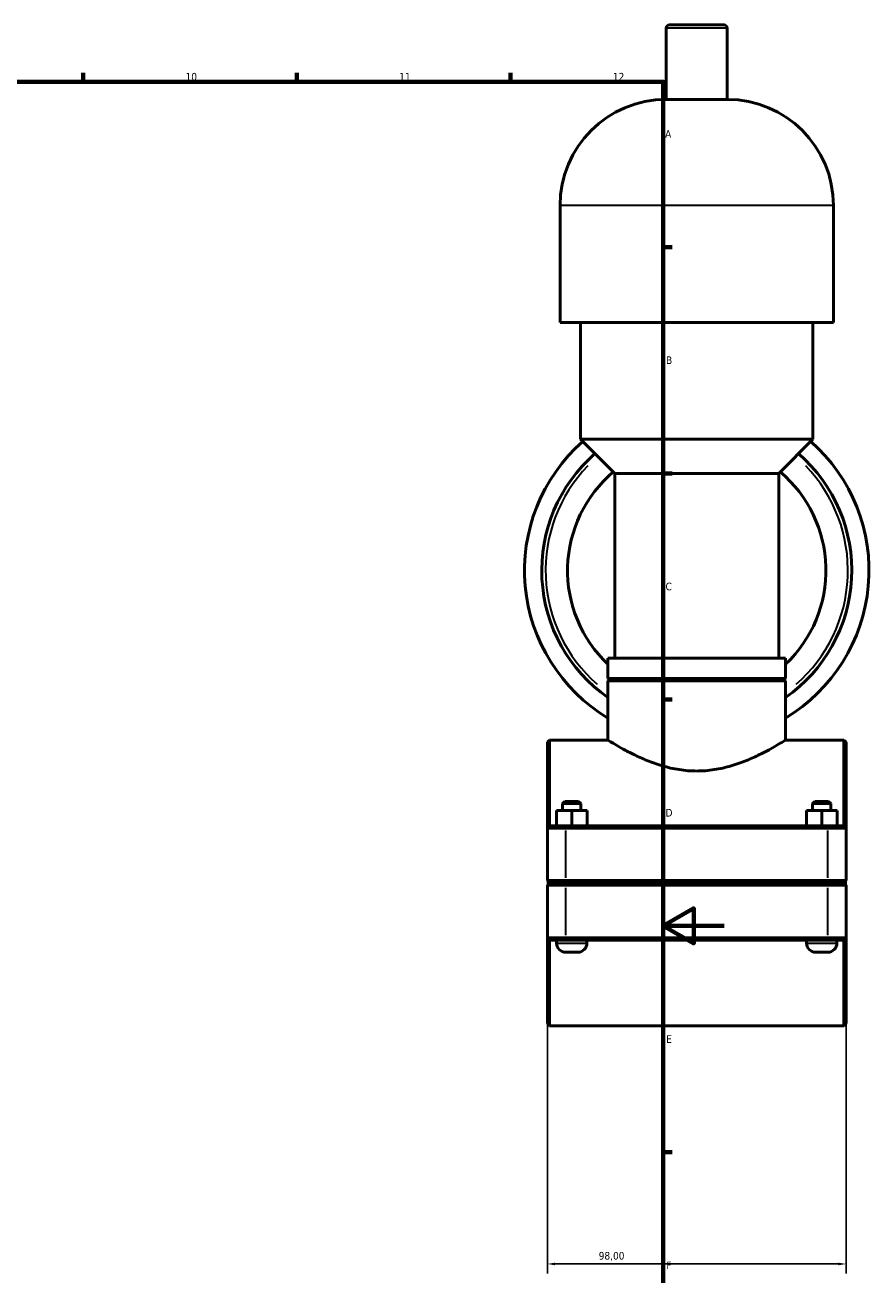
# Model space of a CAD drawing. Header units: millimetres. Extents: x 0 to 1053, y -24 to 1487.
# Tile 5 of 8: x 612 to 888, y 182 to 593. Entities that reach past the tile are written whole.
import ezdxf

# ---------------------------------------------------------------- set-up
doc = ezdxf.new("R2010")
doc.units = ezdxf.units.MM
for name, color, linetype, lineweight in [('Border (ISO)', 7, 'Continuous', 70), ('Dimension (ISO)', 7, 'Continuous', 25), ('Visible (ISO)', 7, 'Continuous', 50), ('Visible Narrow (ISO)', 7, 'Continuous', 35)]:
    doc.layers.add(name, color=color, linetype=linetype, lineweight=lineweight)
doc.styles.add('Note Text (ISO)', font='tahoma.ttf')
doc.dimstyles.new('Default (ISO)', dxfattribs={"dimtxt": 2.5, "dimasz": 2.5, "dimexe": 3.175, "dimexo": 0, "dimgap": 0.762, "dimtad": 1, "dimrnd": 1e-08, "dimzin": 0, "dimtxsty": 'Note Text (ISO)', "dimcen": 0.09, "dimdle": 10, "dimclrd": 256, "dimclre": 256, "dimclrt": 256, "dimazin": 0, "dimtfac": 1.40208, "dimtmove": 0, "dimatfit": 3, "dimfxl": 1, "dimtolj": 1, "dimtzin": 0, "dimlwd": -1, "dimlwe": -1, "dimarcsym": 0})

# ---------------------------------------------------------------- blocks, each defined once
blk = doc.blocks.new('Borders Default Border')
at = {"layer": 'Border (ISO)'}
for p, q in [((630.75, 574), (630.75, 576.9)), ((700.83, 574), (700.83, 576.9)), ((770.92, 574), (770.92, 576.9)), ((821, 519.75), (823.9, 519.75)), ((821, 445.5), (823.9, 445.5)), ((821, 371.25), (823.9, 371.25)), ((821, 222.75), (823.9, 222.75))]:
    blk.add_line(p, q, dxfattribs=at)
at = {"layer": 'Border (ISO)', "flags": 128}
for points in [[(20, 20), (20, 574), (821, 574), (821, 20), (20, 20)], [(841, 297), (821, 297), (831, 302.77), (831, 291.23), (821, 297)]]:
    blk.add_lwpolyline(points, dxfattribs=at)
at = {"layer": 'Border (ISO)', "color": 232, "true_color": 0xca0064, "char_height": 2.5, "attachment_point": 7, "style": 'Note Text (ISO)'}
for s, insert in [('10', (664.29, 574.35)), ('11', (734.37, 574.4)), ('12', (804.46, 574.4)), ('A', (821.59, 555.62)), ('B', (821.89, 481.38)), ('C', (821.73, 407.08)), ('D', (821.73, 332.88)), ('E', (821.94, 258.63)), ('F', (822, 184.38))]:
    blk.add_mtext(s, dxfattribs=dict(at, insert=insert))
blk = doc.blocks.new('*D14')
at = {"layer": 'Defpoints', "color": 0, "transparency": 16777216}
for p in [(782.96, 311.91), (880.96, 311.91), (782.96, 186.07)]:
    blk.add_point(p, dxfattribs=at)
at = {"layer": 'Dimension (ISO)', "transparency": 16777216}
for p, q in [((782.96, 311.91), (782.96, 182.89)), ((880.96, 311.91), (880.96, 182.89)), ((878.46, 186.07), (785.46, 186.07))]:
    blk.add_line(p, q, dxfattribs=at)
for points in [[(785.46, 186.49), (785.46, 185.65), (782.96, 186.07)], [(878.46, 186.49), (878.46, 185.65), (880.96, 186.07)]]:
    blk.add_solid(points, dxfattribs=at)
at = {"layer": 'Dimension (ISO)', "color": 232, "true_color": 0xca0064, "transparency": 16777216, "insert": (799.81, 190.01), "char_height": 2.5, "attachment_point": 1, "style": 'Note Text (ISO)'}
blk.add_mtext('\\A1;98,00', dxfattribs=at)

msp = doc.modelspace()

# ---------------------------------------------------------------- linework, layer by layer
at = {"layer": 'Visible (ISO)'}
for p, q in [((821.976, 568.215), (821.976, 591.615)), ((822.976, 592.615), (840.952, 592.615)), ((841.952, 568.215), (841.952, 591.615)), ((841.952, 568.215), (821.976, 568.215)), ((787.119, 495.015), (787.119, 533.358)), ((876.809, 495.015), (876.809, 533.358)), ((876.809, 495.015), (787.119, 495.015)), ((793.845, 456.672), (793.845, 495.015)), ((870.082, 456.672), (870.082, 495.015)), ((870.082, 456.672), (793.845, 456.672)), ((805.057, 445.461), (793.845, 456.672)), ((858.871, 445.461), (870.082, 456.672)), ((858.871, 445.461), (805.057, 445.461)), ((805.057, 384.882), (805.057, 445.461)), ((858.871, 384.882), (858.871, 445.461)), ((861.113, 384.882), (802.814, 384.882)), ((802.814, 378.215), (802.814, 384.882)), ((861.113, 378.215), (861.113, 384.882)), ((861.113, 378.215), (802.814, 378.215)), ((803.564, 378.115), (802.814, 377.365)), ((802.814, 357.99), (802.814, 377.365)), ((861.113, 377.365), (802.814, 377.365)), ((803.564, 378.115), (860.363, 378.115)), ((809.541, 378.115), (809.541, 378.215)), ((854.386, 378.115), (854.386, 378.215)), ((860.363, 378.115), (861.113, 377.365)), ((861.113, 357.99), (861.113, 377.365)), ((782.964, 357.24), (783.714, 357.99)), ((782.964, 329.115), (782.964, 357.24)), ((783.714, 357.99), (783.714, 329.865)), ((783.714, 357.99), (802.814, 357.99)), ((861.113, 357.99), (880.214, 357.99)), ((880.214, 329.865), (880.214, 357.99)), ((880.964, 357.24), (880.214, 357.99)), ((880.964, 357.24), (880.964, 329.115)), ((788.714, 337.865), (787.964, 337.115)), ((793.964, 337.115), (787.964, 337.115)), ((787.964, 334.865), (787.964, 337.115)), ((788.714, 337.865), (793.214, 337.865)), ((793.214, 337.865), (793.964, 337.115)), ((793.964, 334.865), (793.964, 337.115)), ((870.714, 337.865), (869.964, 337.115)), ((875.964, 337.115), (869.964, 337.115)), ((869.964, 334.865), (869.964, 337.115)), ((870.714, 337.865), (875.214, 337.865)), ((875.214, 337.865), (875.964, 337.115)), ((875.964, 334.865), (875.964, 337.115)), ((785.948, 334.865), (785.979, 334.865)), ((785.948, 329.865), (785.948, 334.865)), ((785.979, 334.865), (790.995, 334.865)), ((785.979, 329.865), (785.979, 334.865)), ((790.995, 334.865), (795.979, 334.865)), ((790.995, 329.865), (790.995, 334.865)), ((795.979, 329.865), (795.979, 334.865)), ((867.948, 334.865), (867.979, 334.865)), ((867.948, 329.865), (867.948, 334.865)), ((867.979, 334.865), (872.995, 334.865)), ((867.979, 329.865), (867.979, 334.865)), ((872.995, 334.865), (877.979, 334.865)), ((872.995, 329.865), (872.995, 334.865)), ((877.979, 329.865), (877.979, 334.865)), ((783.714, 329.865), (782.964, 329.115)), ((789.064, 329.115), (782.964, 329.115)), ((782.964, 329.115), (782.964, 311.915)), ((783.714, 329.865), (789.064, 329.865)), ((874.864, 329.865), (789.064, 329.865)), ((789.064, 329.115), (874.864, 329.115)), ((874.864, 329.865), (880.214, 329.865)), ((880.964, 329.115), (874.864, 329.115)), ((880.214, 329.865), (880.964, 329.115)), ((880.964, 311.915), (880.964, 329.115)), ((783.714, 311.165), (782.964, 311.915)), ((782.964, 311.915), (789.064, 311.915)), ((874.864, 311.915), (789.064, 311.915)), ((874.864, 311.915), (880.964, 311.915)), ((880.214, 311.165), (880.964, 311.915)), ((783.714, 311.065), (782.964, 310.315)), ((789.064, 310.315), (782.964, 310.315)), ((782.964, 310.315), (782.964, 293.115)), ((789.064, 311.165), (783.714, 311.165)), ((783.714, 311.065), (789.064, 311.065)), ((785.964, 311.065), (785.964, 311.165)), ((789.064, 311.165), (874.864, 311.165)), ((874.864, 311.065), (789.064, 311.065)), ((789.064, 310.315), (874.864, 310.315)), ((795.964, 311.065), (795.964, 311.165)), ((867.964, 311.065), (867.964, 311.165)), ((880.214, 311.165), (874.864, 311.165)), ((874.864, 311.065), (880.214, 311.065)), ((880.964, 310.315), (874.864, 310.315)), ((877.964, 311.065), (877.964, 311.165)), ((880.214, 311.065), (880.964, 310.315)), ((880.964, 293.115), (880.964, 310.315)), ((782.964, 264.99), (782.964, 293.115)), ((782.964, 293.115), (789.064, 293.115)), ((783.714, 292.365), (782.964, 293.115)), ((783.714, 292.365), (783.714, 264.24)), ((789.064, 292.365), (783.714, 292.365)), ((785.964, 291.365), (785.964, 292.365)), ((874.864, 293.115), (789.064, 293.115)), ((789.064, 292.365), (874.864, 292.365)), ((795.964, 291.365), (795.964, 292.365)), ((867.964, 291.365), (867.964, 292.365)), ((874.864, 293.115), (880.964, 293.115)), ((880.214, 292.365), (874.864, 292.365)), ((877.964, 291.365), (877.964, 292.365)), ((880.214, 292.365), (880.964, 293.115)), ((880.214, 264.24), (880.214, 292.365)), ((880.964, 293.115), (880.964, 264.99)), ((792.964, 288.365), (788.964, 288.365)), ((874.964, 288.365), (870.964, 288.365)), ((782.964, 264.99), (783.714, 264.24)), ((783.714, 264.24), (880.214, 264.24)), ((880.964, 264.99), (880.214, 264.24))]:
    msp.add_line(p, q, dxfattribs=at)
for centre, radius, start, end in [((822.976, 591.615), 1, 90, 180), ((840.952, 591.615), 1, 0, 90), ((821.976, 533.358), 34.857, 90, 180), ((841.952, 533.358), 34.857, 0, 90), ((831.964, 413.615), 56.5, 131.45623, 238.9413), ((831.964, 413.615), 56.5, 301.0587, 48.54377), ((831.964, 413.615), 50.85, 131.06189, 235.02353), ((831.964, 413.615), 50.85, 304.97647, 48.93811), ((831.964, 413.615), 42.375, 130.27262, 226.53685), ((831.964, 413.615), 42.375, 313.46315, 49.72738), ((831.964, 413.615), 42.375, 236.65733, 236.90413), ((831.964, 413.615), 42.375, 303.09587, 303.34267), ((788.964, 291.365), 3, 180, 270), ((792.964, 291.365), 3, 270, 0), ((870.964, 291.365), 3, 180, 270), ((874.964, 291.365), 3, 270, 0)]:
    msp.add_arc(centre, radius, start, end, dxfattribs=at)
for points, knots in [([(802.814, 357.99), (802.814, 357.99), (803.001, 357.873), (803.765, 357.404), (804.343, 357.051), (805.849, 356.162), (806.777, 355.625), (808.899, 354.46), (810.092, 353.832), (812.622, 352.593), (814.055, 351.935), (817.183, 350.663), (818.877, 350.05), (822.441, 349.001), (824.314, 348.566), (828.125, 347.977), (830.063, 347.824), (831.964, 347.824)], [13.6327144, 13.6327144, 13.6327144, 13.6327144, 14.1985475, 14.1985475, 14.7643805, 14.7643805, 15.3302135, 15.3302135, 15.8960465, 15.8960465, 16.466273, 16.466273, 17.0364996, 17.0364996, 17.6067261, 17.6067261, 18.1769526, 18.1769526, 18.1769526, 18.1769526]), ([(831.964, 347.824), (833.865, 347.824), (835.803, 347.977), (839.613, 348.566), (841.486, 349.001), (845.05, 350.05), (846.745, 350.663), (849.872, 351.935), (851.305, 352.593), (853.836, 353.832), (855.029, 354.46), (857.15, 355.625), (858.079, 356.162), (859.584, 357.051), (860.163, 357.404), (860.927, 357.873), (861.113, 357.99), (861.113, 357.99)], [0, 0, 0, 0, 0.5702265, 0.5702265, 1.140453, 1.140453, 1.7106795, 1.7106795, 2.2809061, 2.2809061, 2.8467391, 2.8467391, 3.4125721, 3.4125721, 3.9784051, 3.9784051, 4.5442381, 4.5442381, 4.5442381, 4.5442381])]:
    msp.add_open_spline(points, degree=3, knots=knots, dxfattribs=at)
at = {"layer": 'Visible Narrow (ISO)'}
for p, q in [((841.829, 591.615), (822.099, 591.615)), ((876.257, 533.358), (787.671, 533.358)), ((789.064, 329.827), (789.064, 329.152)), ((789.064, 312.775), (789.064, 328.255)), ((874.864, 329.827), (874.864, 329.152)), ((874.864, 328.255), (874.864, 312.775)), ((789.064, 311.202), (789.064, 311.877)), ((874.864, 311.202), (874.864, 311.877)), ((789.064, 311.027), (789.064, 310.352)), ((789.064, 293.975), (789.064, 309.455)), ((874.864, 311.027), (874.864, 310.352)), ((874.864, 309.455), (874.864, 293.975)), ((786.025, 291.365), (795.902, 291.365)), ((789.064, 292.402), (789.064, 293.077)), ((868.025, 291.365), (877.902, 291.365)), ((874.864, 292.402), (874.864, 293.077))]:
    msp.add_line(p, q, dxfattribs=at)
for start, end in [(136.11351, 228.84675), (311.15325, 43.88649)]:
    msp.add_arc((831.964, 413.615), 49.59, start, end, dxfattribs=at)

# ---------------------------------------------------------------- block references
msp.add_blockref('Borders Default Border', (0, 0))

# ---------------------------------------------------------------- dimensions: what is measured, and where the dimension line sits
at = {"layer": 'Dimension (ISO)'}
dim = msp.add_linear_dim(base=(782.964, 186.069), p1=(880.964, 311.915), p2=(782.964, 311.915), dimstyle='Default (ISO)', override={"dimdec": 2, "dimtp": 0, "dimtm": 0, "dimtdec": 2, "dimtofl": 0, "dimatfit": 1}, dxfattribs=at)
dim.commit()
dim.dimension.update_dxf_attribs({"geometry": '*D14', "text_midpoint": (803.964, 186.069), "dimtype": 160})

doc.saveas('drawing.dxf')
